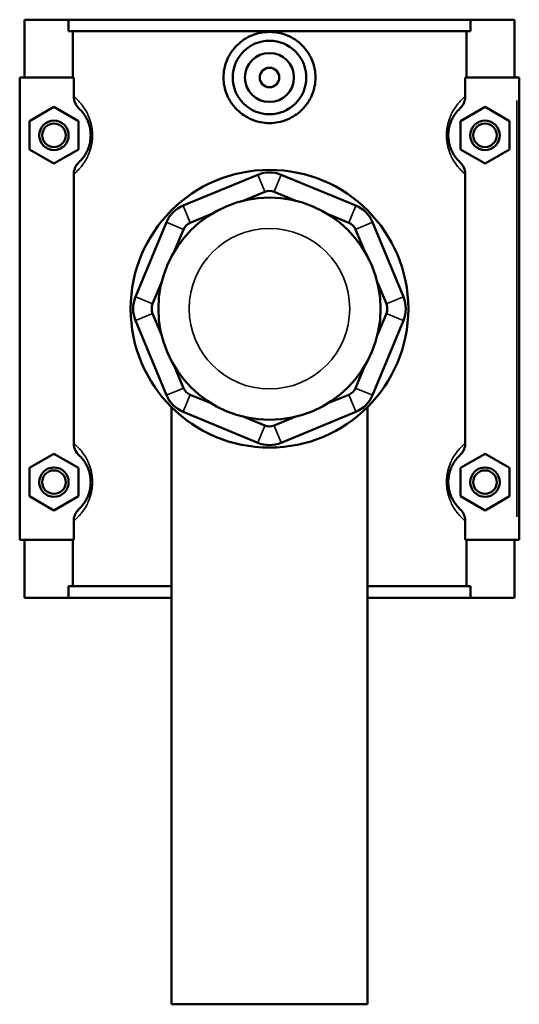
# Model space of a CAD drawing. Header units: millimetres. Extents: x -260 to 981, y -122 to 1134.
# Tile 7 of 7: x 411 to 513, y 814 to 1015. Entities that reach past the tile are written whole.
import ezdxf

# ---------------------------------------------------------------- set-up
doc = ezdxf.new("R2010")
doc.units = ezdxf.units.MM
doc.layers.add('Visible (ANSI)', color=7, linetype='Continuous', lineweight=50)
doc.layers.add('Visible Narrow (ANSI)', color=7, linetype='Continuous', lineweight=35)

msp = doc.modelspace()

# ---------------------------------------------------------------- linework, layer by layer
at = {"layer": 'Visible (ANSI)'}
for p, q in [((412.27, 1014.73), (412.27, 1002.93)), ((412.27, 1014.73), (421.25, 1014.73)), ((421.25, 1014.73), (503.29, 1014.73)), ((421.25, 1012.37), (421.25, 1014.73)), ((503.29, 1014.73), (503.29, 1012.37)), ((503.29, 1014.73), (512.27, 1014.73)), ((512.27, 1014.73), (512.27, 1002.93)), ((503.29, 1012.37), (421.25, 1012.37)), ((422.09, 1002.93), (422.09, 1012.37)), ((502.46, 1002.93), (502.46, 1012.37)), ((422.3, 1002.93), (411.27, 1002.93)), ((411.27, 1002.93), (411.27, 908.53)), ((422.3, 1002.93), (422.3, 999.07)), ((502.25, 999.07), (502.25, 1002.93)), ((502.25, 1002.93), (512.77, 1002.93)), ((512.77, 1002.93), (513.27, 1002.93)), ((513.27, 908.53), (513.27, 1002.93)), ((413.27, 994.02), (418.27, 996.91)), ((418.27, 996.91), (423.27, 994.02)), ((506.27, 996.91), (501.27, 994.02)), ((511.27, 994.02), (506.27, 996.91)), ((413.27, 988.25), (413.27, 994.02)), ((423.27, 994.02), (423.27, 988.25)), ((501.27, 994.02), (501.27, 988.25)), ((511.27, 988.25), (511.27, 994.02)), ((418.27, 985.36), (413.27, 988.25)), ((423.27, 988.25), (418.27, 985.36)), ((501.27, 988.25), (506.27, 985.36)), ((506.27, 985.36), (511.27, 988.25)), ((422.3, 983.19), (422.3, 928.27)), ((459.86, 983.08), (444.64, 976.78)), ((479.91, 976.78), (464.68, 983.08)), ((502.25, 928.27), (502.25, 983.19)), ((456.91, 977.77), (461.31, 979.59)), ((463.24, 979.59), (467.64, 977.77)), ((446.08, 973.29), (450.48, 975.11)), ((474.06, 975.11), (478.46, 973.29)), ((441.23, 973.37), (434.92, 958.14)), ((489.62, 958.14), (483.32, 973.37)), ((442.9, 967.52), (444.72, 971.92)), ((479.83, 971.92), (481.65, 967.52)), ((438.41, 956.7), (440.24, 961.1)), ((484.31, 961.1), (486.13, 956.7)), ((440.24, 950.37), (438.41, 954.77)), ((486.13, 954.77), (484.31, 950.37)), ((434.92, 953.32), (441.23, 938.1)), ((483.32, 938.1), (489.62, 953.32)), ((444.72, 939.54), (442.9, 943.94)), ((481.65, 943.94), (479.83, 939.54)), ((450.48, 936.36), (446.08, 938.18)), ((478.46, 938.18), (474.06, 936.36)), ((442.27, 935.64), (442.27, 813.73)), ((444.64, 934.69), (459.86, 928.38)), ((464.68, 928.38), (479.91, 934.69)), ((482.27, 935.64), (482.27, 813.73)), ((461.31, 931.87), (456.91, 933.7)), ((467.64, 933.7), (463.24, 931.87)), ((413.27, 923.22), (418.27, 926.11)), ((418.27, 926.11), (423.27, 923.22)), ((506.27, 926.11), (501.27, 923.22)), ((511.27, 923.22), (506.27, 926.11)), ((413.27, 917.45), (413.27, 923.22)), ((423.27, 923.22), (423.27, 917.45)), ((501.27, 923.22), (501.27, 917.45)), ((511.27, 917.45), (511.27, 923.22)), ((418.27, 914.56), (413.27, 917.45)), ((423.27, 917.45), (418.27, 914.56)), ((501.27, 917.45), (506.27, 914.56)), ((506.27, 914.56), (511.27, 917.45)), ((422.3, 912.39), (422.3, 908.53)), ((502.25, 908.53), (502.25, 912.39)), ((411.27, 908.53), (422.3, 908.53)), ((412.27, 908.53), (412.27, 896.73)), ((422.09, 899.09), (422.09, 908.53)), ((512.77, 908.53), (502.25, 908.53)), ((502.46, 899.09), (502.46, 908.53)), ((512.27, 908.53), (512.27, 896.73)), ((513.27, 908.53), (512.77, 908.53)), ((442.27, 899.09), (421.25, 899.09)), ((421.25, 896.73), (421.25, 899.09)), ((503.29, 899.09), (482.27, 899.09)), ((503.29, 899.09), (503.29, 896.73)), ((421.25, 896.73), (412.27, 896.73)), ((421.25, 896.73), (442.27, 896.73)), ((482.27, 896.73), (503.29, 896.73)), ((512.27, 896.73), (503.29, 896.73)), ((442.27, 813.73), (482.27, 813.73))]:
    msp.add_line(p, q, dxfattribs=at)
for centre, radius in [((462.27, 1002.93), 7.5), ((462.27, 1002.93), 5), ((462.27, 1002.93), 2), ((418.27, 991.13), 3), ((418.27, 991.13), 2.4), ((506.27, 991.13), 3), ((506.27, 991.13), 2.4), ((462.27, 955.73), 28.35), ((462.27, 955.73), 22.68), ((418.27, 920.33), 3), ((418.27, 920.33), 2.4), ((506.27, 920.33), 3), ((506.27, 920.33), 2.4)]:
    msp.add_circle(centre, radius, dxfattribs=at)
for centre, radius, start, end in [((462.27, 977.26), 6.3, 67.5, 112.5), ((462.27, 977.26), 2.52, 67.5, 112.5), ((447.05, 970.96), 6.3, 112.5, 157.5), ((477.5, 970.96), 6.3, 22.5, 67.5), ((447.05, 970.96), 2.52, 112.5, 157.5), ((477.5, 970.96), 2.52, 22.5, 67.5), ((440.74, 955.73), 6.3, 157.5, 202.5), ((483.8, 955.73), 6.3, 337.5, 22.5), ((440.74, 955.73), 2.52, 157.5, 202.5), ((483.8, 955.73), 2.52, 337.5, 22.5), ((447.05, 940.51), 2.52, 202.5, 247.5), ((477.5, 940.51), 2.52, 292.5, 337.5), ((447.05, 940.51), 6.3, 202.5, 247.5), ((477.5, 940.51), 6.3, 292.5, 337.5), ((462.27, 934.2), 2.52, 247.5, 292.5), ((462.27, 934.2), 6.3, 247.5, 292.5)]:
    msp.add_arc(centre, radius, start, end, dxfattribs=at)
for points, knots in [([(471.67, 1002.93), (471.67, 1001.75), (471.43, 1000.5), (470.46, 998.2), (469.73, 997.16), (468.06, 995.52), (467.01, 994.81), (464.7, 993.87), (463.45, 993.63), (461.1, 993.63), (459.84, 993.87), (457.54, 994.81), (456.49, 995.52), (454.82, 997.16), (454.09, 998.2), (453.12, 1000.5), (452.88, 1001.75), (452.88, 1004.11), (453.12, 1005.37), (454.09, 1007.66), (454.82, 1008.71), (456.49, 1010.35), (457.54, 1011.06), (459.84, 1012), (461.1, 1012.23), (463.45, 1012.23), (464.7, 1012), (467.01, 1011.06), (468.06, 1010.35), (469.73, 1008.71), (470.46, 1007.66), (471.43, 1005.37), (471.67, 1004.11), (471.67, 1002.93)], [0, 0, 0, 0, 0.353853, 0.353853, 0.707706, 0.707706, 1.060665, 1.060665, 1.413625, 1.413625, 1.766585, 1.766585, 2.119544, 2.119544, 2.473397, 2.473397, 2.82725, 2.82725, 3.181103, 3.181103, 3.534956, 3.534956, 3.887915, 3.887915, 4.240875, 4.240875, 4.593835, 4.593835, 4.946794, 4.946794, 5.300647, 5.300647, 5.6545, 5.6545, 5.6545, 5.6545]), ([(422.3, 999.07), (422.3, 998.84), (422.32, 998.61), (422.42, 998.16), (422.49, 997.94), (422.78, 997.31), (423.05, 996.93), (423.38, 996.62)], [-0.2762972, -0.2762972, -0.2762972, -0.2762972, -0.207055, -0.207055, -0.1377715, -0.1377715, 0, 0, 0, 0]), ([(501.16, 996.62), (501.35, 996.79), (501.51, 996.98), (501.8, 997.4), (501.92, 997.63), (502.17, 998.25), (502.25, 998.66), (502.25, 999.07)], [-0.2760184, -0.2760184, -0.2760184, -0.2760184, -0.2005017, -0.2005017, -0.1244472, -0.1244472, 0, 0, 0, 0]), ([(423.38, 996.62), (423.55, 996.47), (423.74, 996.28), (424.08, 995.88), (424.22, 995.71), (424.54, 995.26), (424.74, 994.96), (425.03, 994.39), (425.14, 994.15), (425.38, 993.56), (425.5, 993.19), (425.66, 992.47), (425.71, 992.13), (425.76, 991.57), (425.77, 991.35), (425.77, 991.13), (425.77, 990.91), (425.76, 990.69), (425.71, 990.13), (425.66, 989.8), (425.5, 989.08), (425.38, 988.71), (425.14, 988.11), (425.03, 987.88), (424.74, 987.31), (424.54, 987.01), (424.22, 986.55), (424.08, 986.38), (423.74, 985.99), (423.55, 985.8), (423.38, 985.64)], [0.427651, 0.427651, 0.427651, 0.427651, 0.73327, 0.73327, 0.925643, 0.925643, 1.171776, 1.171776, 1.322583, 1.322583, 1.514944, 1.514944, 1.664308, 1.664308, 1.757661, 1.757661, 1.757661, 1.851014, 1.851014, 2.000379, 2.000379, 2.19274, 2.19274, 2.343547, 2.343547, 2.58968, 2.58968, 2.782053, 2.782053, 3.087671, 3.087671, 3.087671, 3.087671]), ([(501.16, 985.64), (501, 985.8), (500.81, 985.99), (500.47, 986.38), (500.33, 986.55), (500, 987.01), (499.81, 987.31), (499.51, 987.88), (499.4, 988.11), (499.17, 988.71), (499.05, 989.08), (498.89, 989.8), (498.83, 990.13), (498.78, 990.69), (498.77, 990.91), (498.77, 991.13), (498.77, 991.35), (498.78, 991.57), (498.83, 992.13), (498.89, 992.47), (499.05, 993.19), (499.17, 993.56), (499.4, 994.15), (499.51, 994.39), (499.81, 994.96), (500, 995.26), (500.33, 995.71), (500.47, 995.88), (500.81, 996.28), (501, 996.47), (501.16, 996.62)], [0.427651, 0.427651, 0.427651, 0.427651, 0.733273, 0.733273, 0.925645, 0.925645, 1.171777, 1.171777, 1.322584, 1.322584, 1.514944, 1.514944, 1.664309, 1.664309, 1.757661, 1.757661, 1.757661, 1.851014, 1.851014, 2.000378, 2.000378, 2.192739, 2.192739, 2.343545, 2.343545, 2.589678, 2.589678, 2.78205, 2.78205, 3.087671, 3.087671, 3.087671, 3.087671]), ([(423.38, 985.64), (423.2, 985.47), (423.03, 985.28), (422.75, 984.86), (422.63, 984.64), (422.38, 984.02), (422.3, 983.61), (422.3, 983.19)], [-0.2760184, -0.2760184, -0.2760184, -0.2760184, -0.2005017, -0.2005017, -0.1244472, -0.1244472, 0, 0, 0, 0]), ([(502.25, 983.19), (502.25, 983.42), (502.22, 983.65), (502.13, 984.1), (502.05, 984.32), (501.77, 984.95), (501.5, 985.33), (501.16, 985.64)], [-0.2762972, -0.2762972, -0.2762972, -0.2762972, -0.207055, -0.207055, -0.1377715, -0.1377715, 0, 0, 0, 0]), ([(422.3, 928.27), (422.3, 928.04), (422.32, 927.81), (422.42, 927.36), (422.49, 927.14), (422.78, 926.51), (423.05, 926.13), (423.38, 925.82)], [-0.2762972, -0.2762972, -0.2762972, -0.2762972, -0.207055, -0.207055, -0.1377715, -0.1377715, 0, 0, 0, 0]), ([(501.16, 925.82), (501.35, 925.99), (501.51, 926.18), (501.8, 926.6), (501.92, 926.83), (502.17, 927.45), (502.25, 927.86), (502.25, 928.27)], [-0.2760184, -0.2760184, -0.2760184, -0.2760184, -0.2005017, -0.2005017, -0.1244472, -0.1244472, 0, 0, 0, 0]), ([(423.38, 925.82), (423.55, 925.67), (423.74, 925.48), (424.08, 925.08), (424.22, 924.91), (424.54, 924.46), (424.74, 924.16), (425.03, 923.59), (425.14, 923.35), (425.38, 922.76), (425.5, 922.39), (425.66, 921.67), (425.71, 921.33), (425.76, 920.77), (425.77, 920.55), (425.77, 920.33), (425.77, 920.11), (425.76, 919.89), (425.71, 919.33), (425.66, 919), (425.5, 918.28), (425.38, 917.91), (425.14, 917.31), (425.03, 917.08), (424.74, 916.51), (424.54, 916.21), (424.22, 915.75), (424.08, 915.58), (423.74, 915.19), (423.55, 915), (423.38, 914.84)], [0.427651, 0.427651, 0.427651, 0.427651, 0.733271, 0.733271, 0.925643, 0.925643, 1.171776, 1.171776, 1.322583, 1.322583, 1.514944, 1.514944, 1.664309, 1.664309, 1.757661, 1.757661, 1.757661, 1.851014, 1.851014, 2.000379, 2.000379, 2.19274, 2.19274, 2.343547, 2.343547, 2.58968, 2.58968, 2.782052, 2.782052, 3.087671, 3.087671, 3.087671, 3.087671]), ([(501.16, 914.84), (501, 915), (500.81, 915.19), (500.47, 915.58), (500.33, 915.75), (500, 916.21), (499.81, 916.51), (499.51, 917.08), (499.4, 917.31), (499.17, 917.91), (499.05, 918.28), (498.89, 919), (498.83, 919.33), (498.78, 919.89), (498.77, 920.11), (498.77, 920.33), (498.77, 920.55), (498.78, 920.77), (498.83, 921.33), (498.89, 921.67), (499.05, 922.39), (499.17, 922.76), (499.4, 923.35), (499.51, 923.59), (499.81, 924.16), (500, 924.46), (500.33, 924.91), (500.47, 925.08), (500.81, 925.48), (501, 925.67), (501.16, 925.82)], [0.427587, 0.427587, 0.427587, 0.427587, 0.733218, 0.733218, 0.925588, 0.925588, 1.171719, 1.171719, 1.322524, 1.322524, 1.514883, 1.514883, 1.664246, 1.664246, 1.757597, 1.757597, 1.757597, 1.850949, 1.850949, 2.000312, 2.000312, 2.192671, 2.192671, 2.343476, 2.343476, 2.589606, 2.589606, 2.781976, 2.781976, 3.087607, 3.087607, 3.087607, 3.087607]), ([(423.38, 914.84), (423.2, 914.67), (423.03, 914.48), (422.75, 914.06), (422.63, 913.84), (422.38, 913.22), (422.3, 912.81), (422.3, 912.39)], [-0.2760184, -0.2760184, -0.2760184, -0.2760184, -0.2005017, -0.2005017, -0.1244472, -0.1244472, 0, 0, 0, 0]), ([(502.25, 912.39), (502.25, 912.62), (502.22, 912.85), (502.13, 913.3), (502.05, 913.52), (501.77, 914.15), (501.5, 914.53), (501.16, 914.84)], [-0.2762972, -0.2762972, -0.2762972, -0.2762972, -0.207055, -0.207055, -0.1377715, -0.1377715, 0, 0, 0, 0])]:
    msp.add_open_spline(points, degree=3, knots=knots, dxfattribs=at)
at = {"layer": 'Visible Narrow (ANSI)'}
for p, q in [((512.77, 998.21), (512.77, 913.25)), ((461.24, 979.77), (459.93, 982.91)), ((463.31, 979.77), (464.61, 982.91)), ((444.71, 976.6), (446.01, 973.46)), ((478.53, 973.46), (479.84, 976.6)), ((444.55, 971.99), (441.4, 973.3)), ((480, 971.99), (483.14, 973.3)), ((438.24, 956.77), (435.1, 958.07)), ((486.31, 956.77), (489.45, 958.07)), ((438.24, 954.7), (435.1, 953.39)), ((486.31, 954.7), (489.45, 953.39)), ((444.55, 939.47), (441.4, 938.17)), ((480, 939.47), (483.14, 938.17)), ((446.01, 938), (444.71, 934.86)), ((478.53, 938), (479.84, 934.86)), ((461.24, 931.7), (459.93, 928.56)), ((463.31, 931.7), (464.61, 928.56))]:
    msp.add_line(p, q, dxfattribs=at)
msp.add_circle((462.27, 955.73), 16.38, dxfattribs=at)
for points, knots in [([(422.3, 983.19), (422.35, 983.23), (422.4, 983.28), (422.71, 983.54), (423, 983.81), (423.54, 984.38), (423.75, 984.63), (424.25, 985.27), (424.55, 985.7), (425.01, 986.51), (425.18, 986.85), (425.54, 987.69), (425.72, 988.22), (425.97, 989.24), (426.05, 989.71), (426.13, 990.51), (426.14, 990.82), (426.14, 991.13), (426.14, 991.44), (426.13, 991.75), (426.05, 992.55), (425.97, 993.03), (425.72, 994.05), (425.54, 994.57), (425.18, 995.42), (425.01, 995.76), (424.55, 996.57), (424.25, 996.99), (423.75, 997.64), (423.54, 997.88), (423, 998.45), (422.71, 998.72), (422.4, 998.99), (422.35, 999.03), (422.3, 999.07)], [-3.159216, -3.159216, -3.159216, -3.159216, -3.095937, -3.095937, -2.782053, -2.782053, -2.58968, -2.58968, -2.343547, -2.343547, -2.19274, -2.19274, -2.000379, -2.000379, -1.851014, -1.851014, -1.757661, -1.757661, -1.757661, -1.664308, -1.664308, -1.514944, -1.514944, -1.322583, -1.322583, -1.171776, -1.171776, -0.925643, -0.925643, -0.73327, -0.73327, -0.419385, -0.419385, -0.356106, -0.356106, -0.356106, -0.356106]), ([(502.25, 999.07), (502.2, 999.03), (502.15, 998.99), (501.84, 998.72), (501.54, 998.45), (501.01, 997.88), (500.8, 997.64), (500.29, 996.99), (500, 996.57), (499.54, 995.76), (499.37, 995.42), (499.01, 994.57), (498.82, 994.05), (498.58, 993.03), (498.49, 992.55), (498.42, 991.75), (498.4, 991.44), (498.4, 991.13), (498.4, 990.82), (498.42, 990.51), (498.49, 989.71), (498.58, 989.24), (498.82, 988.22), (499.01, 987.69), (499.37, 986.85), (499.54, 986.51), (500, 985.7), (500.29, 985.27), (500.8, 984.63), (501.01, 984.38), (501.54, 983.81), (501.84, 983.54), (502.15, 983.28), (502.2, 983.23), (502.25, 983.19)], [-3.159216, -3.159216, -3.159216, -3.159216, -3.095933, -3.095933, -2.78205, -2.78205, -2.589678, -2.589678, -2.343545, -2.343545, -2.192739, -2.192739, -2.000378, -2.000378, -1.851014, -1.851014, -1.757661, -1.757661, -1.757661, -1.664309, -1.664309, -1.514944, -1.514944, -1.322584, -1.322584, -1.171777, -1.171777, -0.925645, -0.925645, -0.733273, -0.733273, -0.419389, -0.419389, -0.356106, -0.356106, -0.356106, -0.356106]), ([(422.3, 912.39), (422.35, 912.43), (422.4, 912.48), (422.71, 912.74), (423, 913.01), (423.54, 913.58), (423.75, 913.83), (424.25, 914.47), (424.55, 914.9), (425.01, 915.71), (425.18, 916.05), (425.54, 916.89), (425.72, 917.42), (425.97, 918.44), (426.05, 918.91), (426.13, 919.71), (426.14, 920.02), (426.14, 920.33), (426.14, 920.64), (426.13, 920.95), (426.05, 921.75), (425.97, 922.23), (425.72, 923.25), (425.54, 923.77), (425.18, 924.62), (425.01, 924.96), (424.55, 925.77), (424.25, 926.19), (423.75, 926.84), (423.54, 927.08), (423, 927.65), (422.71, 927.92), (422.4, 928.19), (422.35, 928.23), (422.3, 928.27)], [-3.159216, -3.159216, -3.159216, -3.159216, -3.095937, -3.095937, -2.782052, -2.782052, -2.58968, -2.58968, -2.343547, -2.343547, -2.19274, -2.19274, -2.000379, -2.000379, -1.851014, -1.851014, -1.757661, -1.757661, -1.757661, -1.664309, -1.664309, -1.514944, -1.514944, -1.322583, -1.322583, -1.171776, -1.171776, -0.925643, -0.925643, -0.733271, -0.733271, -0.419386, -0.419386, -0.356106, -0.356106, -0.356106, -0.356106]), ([(502.25, 928.27), (502.2, 928.23), (502.15, 928.19), (501.84, 927.92), (501.54, 927.65), (501.01, 927.08), (500.8, 926.84), (500.29, 926.19), (500, 925.77), (499.54, 924.96), (499.37, 924.62), (499.01, 923.77), (498.82, 923.25), (498.58, 922.23), (498.49, 921.75), (498.42, 920.95), (498.4, 920.64), (498.4, 920.33), (498.4, 920.02), (498.42, 919.71), (498.49, 918.91), (498.58, 918.44), (498.82, 917.42), (499.01, 916.89), (499.37, 916.05), (499.54, 915.71), (500, 914.9), (500.29, 914.47), (500.8, 913.83), (501.01, 913.58), (501.54, 913.01), (501.84, 912.74), (502.15, 912.48), (502.2, 912.43), (502.25, 912.39)], [-3.159152, -3.159152, -3.159152, -3.159152, -3.095857, -3.095857, -2.781976, -2.781976, -2.589606, -2.589606, -2.343476, -2.343476, -2.192671, -2.192671, -2.000312, -2.000312, -1.850949, -1.850949, -1.757597, -1.757597, -1.757597, -1.664246, -1.664246, -1.514883, -1.514883, -1.322524, -1.322524, -1.171719, -1.171719, -0.925588, -0.925588, -0.733218, -0.733218, -0.419338, -0.419338, -0.356042, -0.356042, -0.356042, -0.356042])]:
    msp.add_open_spline(points, degree=3, knots=knots, dxfattribs=at)

doc.saveas('drawing.dxf')
